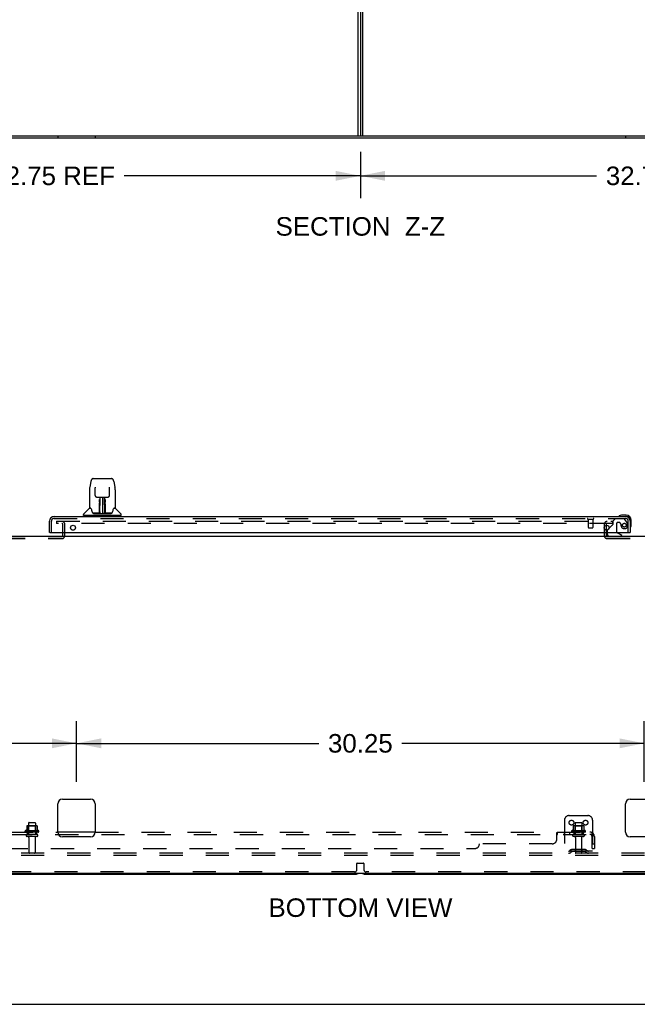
# Model space of a CAD drawing. Header units: inches. Extents: x 0 to 224, y 0 to 145.
# Tile 8 of 13: x 117 to 150, y 0 to 52. Entities that reach past the tile are written whole.
import ezdxf

# ---------------------------------------------------------------- set-up
doc = ezdxf.new("R2010")
doc.units = ezdxf.units.IN
doc.header["$LTSCALE"] = 12.302632
doc.header["$MEASUREMENT"] = 0
doc.linetypes.add('HIDDEN', pattern=[0.2, 0.1, -0.1])
doc.layers.get('0').update_dxf_attribs({"linetype": 'CONTINUOUS'})
for name, color, linetype in [('DEFAULT_2', 8, 'HIDDEN'), ('DIMENSIONS', 7, 'CONTINUOUS'), ('DOOR_2_ASSEMBLY', 7, 'CONTINUOUS'), ('SUBPANELS', 7, 'CONTINUOUS')]:
    doc.layers.add(name, color=color, linetype=linetype)
doc.styles.get("Standard").update_dxf_attribs({"font": 'arial.ttf'})
doc.dimstyles.new('DIMSTYLE_1', dxfattribs={"dimtxt": 0.986842, "dimasz": 1.315789, "dimexe": 0.09, "dimexo": 0.07, "dimgap": 0.0375, "dimtad": 0, "dimtih": 1, "dimtoh": 1, "dimzin": 4, "dimdsep": 46, "dimtxsty": 'Standard', "dimblk": '_FILLED', "dimblk1": '_FILLED', "dimblk2": '_FILLED', "dimcen": 0.09, "dimadec": 3, "dimazin": 1, "dimtfac": 1, "dimtdec": 3, "dimtofl": 0, "dimtmove": 0, "dimatfit": 3, "dimldrblk": '_FILLED', "dimfxl": 0, "dimtolj": 1, "dimtzin": 4, "dimarcsym": 0})

# ---------------------------------------------------------------- blocks, each defined once
blk = doc.blocks.new('_FILLED')
at = {"color": 0, "linetype": 'ByBlock'}
blk.add_solid([(0, 0), (-1, 0.2), (-1, -0.2)], dxfattribs=at)
blk = doc.blocks.new('*D14')
at = {"layer": 'DIMENSIONS', "color": 2, "linetype": 'Continuous'}
for p, q in [((134.903, 45.393), (134.903, 42.93)), ((167.653, 45.393), (167.653, 42.93)), ((134.903, 44.115), (147.494, 44.115)), ((167.653, 44.115), (155.063, 44.115))]:
    blk.add_line(p, q, dxfattribs=at)
at = {"layer": 'DIMENSIONS', "color": 2, "linetype": 'Continuous', "xscale": 1.3157894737, "yscale": 1.3157894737, "zscale": 1.3157894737, "rotation": 180}
blk.add_blockref('_FILLED', (134.903, 44.115), dxfattribs=at)
at = {"layer": 'DIMENSIONS', "color": 2, "linetype": 'Continuous', "xscale": 1.3157894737, "yscale": 1.3157894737, "zscale": 1.3157894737}
blk.add_blockref('_FILLED', (167.653, 44.115), dxfattribs=at)
at = {"layer": 'DIMENSIONS', "color": 2, "linetype": 'Continuous', "insert": (151.278, 44.608), "char_height": 0.9868, "width": 6.58139, "attachment_point": 2, "line_spacing_factor": 0.9}
blk.add_mtext('32.75 REF', dxfattribs=at)
blk = doc.blocks.new('*D15')
at = {"layer": 'DIMENSIONS', "color": 2, "linetype": 'Continuous'}
for p, q in [((102.153, 45.393), (102.153, 42.93)), ((134.903, 45.393), (134.903, 42.93)), ((102.153, 44.115), (114.744, 44.115)), ((134.903, 44.115), (122.313, 44.115))]:
    blk.add_line(p, q, dxfattribs=at)
at = {"layer": 'DIMENSIONS', "color": 2, "linetype": 'Continuous', "xscale": 1.3157894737, "yscale": 1.3157894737, "zscale": 1.3157894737, "rotation": 180}
blk.add_blockref('_FILLED', (102.153, 44.115), dxfattribs=at)
at = {"layer": 'DIMENSIONS', "color": 2, "linetype": 'Continuous', "xscale": 1.3157894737, "yscale": 1.3157894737, "zscale": 1.3157894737}
blk.add_blockref('_FILLED', (134.903, 44.115), dxfattribs=at)
at = {"layer": 'DIMENSIONS', "color": 2, "linetype": 'Continuous', "insert": (118.528, 44.608), "char_height": 0.9868, "width": 6.58139, "attachment_point": 2, "line_spacing_factor": 0.9}
blk.add_mtext('32.75 REF', dxfattribs=at)
blk = doc.blocks.new('*D21')
at = {"layer": 'DIMENSIONS', "color": 2, "linetype": 'Continuous'}
for p, q in [((88.153, 11.844), (88.153, 15.08)), ((119.778, 11.844), (119.778, 15.08)), ((88.153, 13.896), (101.748, 13.896)), ((119.778, 13.896), (106.184, 13.896))]:
    blk.add_line(p, q, dxfattribs=at)
at = {"layer": 'DIMENSIONS', "color": 2, "linetype": 'Continuous', "xscale": 1.3157894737, "yscale": 1.3157894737, "zscale": 1.3157894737, "rotation": 180}
blk.add_blockref('_FILLED', (88.153, 13.896), dxfattribs=at)
at = {"layer": 'DIMENSIONS', "color": 2, "linetype": 'Continuous', "xscale": 1.3157894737, "yscale": 1.3157894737, "zscale": 1.3157894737}
blk.add_blockref('_FILLED', (119.778, 13.896), dxfattribs=at)
at = {"layer": 'DIMENSIONS', "color": 2, "linetype": 'Continuous', "insert": (103.966, 14.39), "char_height": 0.9868, "width": 3.44844, "attachment_point": 2, "line_spacing_factor": 0.9}
blk.add_mtext('31.63', dxfattribs=at)
blk = doc.blocks.new('*D22')
at = {"layer": 'DIMENSIONS', "color": 2, "linetype": 'Continuous'}
for p, q in [((119.778, 11.844), (119.778, 15.08)), ((150.028, 11.844), (150.028, 15.08)), ((119.778, 13.896), (132.686, 13.896)), ((150.028, 13.896), (137.121, 13.896))]:
    blk.add_line(p, q, dxfattribs=at)
at = {"layer": 'DIMENSIONS', "color": 2, "linetype": 'Continuous', "xscale": 1.3157894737, "yscale": 1.3157894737, "zscale": 1.3157894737, "rotation": 180}
blk.add_blockref('_FILLED', (119.778, 13.896), dxfattribs=at)
at = {"layer": 'DIMENSIONS', "color": 2, "linetype": 'Continuous', "xscale": 1.3157894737, "yscale": 1.3157894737, "zscale": 1.3157894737}
blk.add_blockref('_FILLED', (150.028, 13.896), dxfattribs=at)
at = {"layer": 'DIMENSIONS', "color": 2, "linetype": 'Continuous', "insert": (134.903, 14.39), "char_height": 0.9868, "width": 3.44844, "attachment_point": 2, "line_spacing_factor": 0.9}
blk.add_mtext('30.25', dxfattribs=at)

msp = doc.modelspace()

# ---------------------------------------------------------------- hatches: boundary and pattern name
at = {"linetype": 'Continuous'}
h = msp.add_hatch(dxfattribs=at)
h.set_pattern_fill('DEFAULT__1', color=2, scale=838700.086663, angle=5, style=0, pattern_type=0)
h.set_pattern_definition([(5, (0, 0), (-73100, 835500), [])])
edge = h.paths.add_edge_path()
edge.add_line((184.591, 46.251), (85.216, 46.251))
edge.add_line((184.591, 46.126), (184.591, 46.251))
edge.add_line((184.591, 46.126), (85.216, 46.126))
edge.add_line((85.216, 46.126), (85.216, 46.251))

# ---------------------------------------------------------------- linework, layer by layer
at = {"color": 3, "linetype": 'Continuous'}
for p, q in [((134.778, 46.251), (134.778, 53.876)), ((135.028, 46.251), (135.028, 53.876))]:
    msp.add_line(p, q, dxfattribs=at)
at = {"color": 7, "linetype": 'Continuous'}
for p, q in [((134.903, 53.876), (134.903, 46.251)), ((85.153, 46.251), (184.653, 46.251)), ((184.591, 46.126), (85.216, 46.126)), ((85.216, 24.923), (184.591, 24.923)), ((118.778, 9.173), (118.778, 10.673)), ((119.028, 10.923), (120.528, 10.923)), ((120.778, 10.673), (120.778, 9.173)), ((149.028, 9.173), (149.028, 10.673)), ((149.278, 10.923), (150.778, 10.923)), ((120.528, 8.923), (119.028, 8.923)), ((150.778, 8.923), (149.278, 8.923)), ((85.278, 6.985), (184.466, 6.985)), ((102.403, 6.923), (134.653, 6.923)), ((135.153, 6.923), (167.403, 6.923)), ((0, 0), (223.684, 0))]:
    msp.add_line(p, q, dxfattribs=at)
for centre, start, end in [((119.028, 10.673), 90, 180), ((120.528, 10.673), 0, 90), ((149.278, 10.673), 90, 180), ((119.028, 9.173), 180, 270), ((120.528, 9.173), 270, 360), ((149.278, 9.173), 180, 270), ((134.653, 7.173), 270, 311.4046), ((135.153, 7.173), 228.5954, 270)]:
    msp.add_arc(centre, 0.25, start, end, dxfattribs=at)
at = {"layer": 'DEFAULT_2', "color": 8, "linetype": 'HIDDEN'}
for p, q in [((118.778, 46.251), (118.778, 46.126)), ((120.778, 46.251), (120.778, 46.126)), ((149.028, 46.251), (149.028, 46.126)), ((118.716, 25.735), (118.716, 25.61)), ((118.716, 25.735), (148.341, 25.735)), ((148.341, 25.735), (148.341, 25.61)), ((148.341, 25.61), (118.716, 25.61)), ((119.049, 24.952), (119.049, 25.56)), ((119.153, 24.952), (119.153, 25.56)), ((147.903, 25.56), (147.903, 24.952)), ((148.007, 25.56), (148.007, 24.952)), ((115.807, 24.902), (118.999, 24.902)), ((115.807, 24.798), (118.999, 24.798)), ((148.057, 24.902), (152.249, 24.902)), ((148.057, 24.798), (152.249, 24.798)), ((146.028, 10.048), (147.028, 10.048)), ((117.126, 9.498), (117.126, 9.271)), ((117.659, 9.509), (117.148, 9.509)), ((117.22, 9.489), (117.2, 9.509)), ((117.22, 9.643), (117.22, 9.048)), ((117.22, 9.193), (117.22, 9.489)), ((117.587, 9.489), (117.22, 9.489)), ((117.25, 9.673), (117.556, 9.673)), ((117.586, 9.643), (117.586, 9.048)), ((117.587, 9.489), (117.607, 9.509)), ((117.587, 9.193), (117.587, 9.489)), ((117.681, 9.498), (117.681, 9.271)), ((145.778, 9.798), (145.778, 8.048)), ((146.251, 9.498), (146.251, 9.271)), ((146.784, 9.509), (146.273, 9.509)), ((146.345, 9.489), (146.325, 9.509)), ((146.345, 9.643), (146.345, 9.048)), ((146.712, 9.489), (146.345, 9.489)), ((146.345, 9.193), (146.345, 9.489)), ((146.375, 9.673), (146.681, 9.673)), ((146.711, 9.643), (146.711, 9.048)), ((146.712, 9.489), (146.732, 9.509)), ((146.712, 9.193), (146.712, 9.489)), ((146.806, 9.498), (146.806, 9.271)), ((147.278, 9.798), (147.278, 8.048)), ((117.759, 9.243), (117.048, 9.243)), ((117.738, 9.173), (117.069, 9.173)), ((117.668, 9.048), (117.139, 9.048)), ((117.668, 8.942), (117.139, 8.942)), ((117.22, 9.193), (117.2, 9.173)), ((117.587, 9.193), (117.22, 9.193)), ((117.587, 9.193), (117.607, 9.173)), ((146.884, 9.243), (146.173, 9.243)), ((146.863, 9.173), (146.194, 9.173)), ((146.793, 9.048), (146.264, 9.048)), ((146.793, 8.942), (146.264, 8.942)), ((146.345, 9.193), (146.325, 9.173)), ((146.712, 9.193), (146.345, 9.193)), ((146.712, 9.193), (146.732, 9.173)), ((117.237, 8.879), (117.237, 8.078)), ((117.569, 8.879), (117.569, 8.078)), ((146.362, 8.879), (146.362, 8.078)), ((146.694, 8.879), (146.694, 8.078)), ((182.028, 8.048), (86.903, 8.048)), ((182.028, 7.923), (86.903, 7.923)), ((147.278, 8.152), (145.778, 8.152)), ((146.121, 8.22), (146.053, 8.171)), ((146.182, 8.136), (146.114, 8.087)), ((146.869, 8.242), (146.188, 8.242)), ((146.869, 8.138), (146.188, 8.138)), ((146.353, 8.242), (146.353, 8.138)), ((146.703, 8.242), (146.703, 8.138)), ((146.875, 8.136), (146.943, 8.087)), ((146.936, 8.22), (147.003, 8.171)), ((134.716, 7.173), (134.716, 7.504)), ((134.736, 7.524), (135.071, 7.524)), ((135.091, 7.504), (135.091, 7.173)), ((134.591, 7.048), (102.466, 7.048)), ((167.341, 7.048), (135.216, 7.048))]:
    msp.add_line(p, q, dxfattribs=at)
for centre in [(146.153, 9.673), (146.903, 9.673)]:
    msp.add_circle(centre, 0.128, dxfattribs=at)
for centre, radius, start, end in [((118.999, 25.56), 0.154, 0, 90), ((148.057, 25.56), 0.154, 90, 180), ((118.999, 25.56), 0.05, 0, 90), ((148.057, 25.56), 0.05, 90, 180), ((118.999, 24.952), 0.154, 270, 360), ((118.999, 24.952), 0.05, 270, 360), ((148.057, 24.952), 0.154, 180, 270), ((148.057, 24.952), 0.05, 180, 270), ((146.028, 9.798), 0.25, 90, 180), ((147.028, 9.798), 0.25, 0, 90), ((117.136, 9.498), 0.01, 95.1938, 180), ((117.148, 9.368), 0.141, 90, 95.2081), ((117.25, 9.643), 0.03, 90, 180), ((117.556, 9.643), 0.03, 0, 90), ((117.659, 9.368), 0.141, 84.7919, 90), ((117.671, 9.498), 0.01, 0, 84.8062), ((146.261, 9.498), 0.01, 95.1938, 180), ((146.273, 9.368), 0.141, 90, 95.2081), ((146.375, 9.643), 0.03, 90, 180), ((146.681, 9.643), 0.03, 0, 90), ((146.784, 9.368), 0.141, 84.7919, 90), ((146.796, 9.498), 0.01, 0, 84.8062), ((117.069, 9.211), 0.0384, 124.4497, 270), ((117.403, 8.643), 0.698, 113.9679, 120.6631), ((117.139, 8.995), 0.053, 90, 270), ((117.116, 9.289), 0.01, 293.9679, 360), ((117.175, 8.879), 0.0625, 0, 90), ((117.632, 8.879), 0.0625, 90, 180), ((117.668, 8.995), 0.053, 270, 90), ((117.691, 9.289), 0.01, 180, 246.0321), ((117.403, 8.643), 0.698, 59.3369, 66.0321), ((117.738, 9.211), 0.0384, 270, 55.5503), ((146.194, 9.211), 0.0384, 124.4497, 270), ((146.528, 8.643), 0.698, 113.9679, 120.6631), ((146.264, 8.995), 0.053, 90, 270), ((146.241, 9.289), 0.01, 293.9679, 360), ((146.3, 8.879), 0.0625, 0, 90), ((146.757, 8.879), 0.0625, 90, 180), ((146.793, 8.995), 0.053, 270, 90), ((146.816, 9.289), 0.01, 180, 246.0321), ((146.528, 8.643), 0.698, 59.3369, 66.0321), ((146.863, 9.211), 0.0384, 270, 55.5503), ((117.267, 8.078), 0.03, 180, 270), ((117.539, 8.078), 0.03, 270, 360), ((145.993, 8.256), 0.104, 270, 305.7539), ((145.993, 8.256), 0.208, 270, 305.7539), ((146.188, 8.128), 0.114, 90, 125.7539), ((146.188, 8.128), 0.01, 90, 125.7539), ((146.392, 8.078), 0.03, 180, 270), ((146.664, 8.078), 0.03, 270, 360), ((146.869, 8.128), 0.114, 54.2461, 90), ((146.869, 8.128), 0.01, 54.2461, 90), ((147.064, 8.256), 0.208, 234.2461, 270), ((147.064, 8.256), 0.104, 234.2461, 270), ((134.736, 7.504), 0.02, 90, 180), ((135.071, 7.504), 0.02, 0, 90), ((134.591, 7.173), 0.125, 270, 360), ((135.216, 7.173), 0.125, 180, 270)]:
    msp.add_arc(centre, radius, start, end, dxfattribs=at)
at = {"layer": 'DOOR_2_ASSEMBLY', "color": 7, "linetype": 'Continuous'}
for p, q in [((120.545, 27.842), (120.48, 27.537)), ((120.669, 27.997), (121.638, 27.997)), ((121.762, 27.842), (121.827, 27.537)), ((120.464, 27.393), (120.464, 26.43)), ((120.464, 27.393), (120.464, 27.393)), ((120.765, 27.532), (120.766, 27.528)), ((120.766, 27.528), (120.766, 27.524)), ((120.766, 27.524), (120.766, 27.518)), ((120.766, 27.518), (120.766, 27.508)), ((120.773, 27.09), (120.766, 27.508)), ((121.533, 27.09), (121.541, 27.509)), ((121.541, 27.519), (121.541, 27.524)), ((121.541, 27.509), (121.541, 27.519)), ((121.842, 27.393), (121.842, 26.43)), ((120.854, 27.012), (120.914, 27.012)), ((120.955, 27.013), (121.352, 27.013)), ((121.003, 26.843), (121.003, 26.873)), ((121.003, 26.809), (121.003, 26.843)), ((121.003, 26.772), (121.003, 26.809)), ((121.003, 26.734), (121.003, 26.772)), ((121.014, 27.013), (121.011, 26.659)), ((121.011, 26.879), (121.011, 26.848)), ((121.011, 26.848), (121.011, 26.812)), ((121.011, 26.812), (121.011, 26.774)), ((121.011, 26.774), (121.011, 26.734)), ((121.027, 26.788), (121.012, 26.788)), ((121.012, 26.77), (121.027, 26.77)), ((121.016, 26.154), (121.031, 27.013)), ((121.039, 27.013), (121.039, 27.008)), ((121.039, 27.008), (121.039, 26.96)), ((121.153, 27.013), (121.153, 26.142)), ((121.268, 26.96), (121.267, 27.013)), ((121.291, 26.154), (121.276, 27.013)), ((121.295, 26.788), (121.28, 26.788)), ((121.28, 26.77), (121.295, 26.77)), ((121.296, 26.659), (121.293, 27.013)), ((121.296, 26.793), (121.296, 26.83)), ((121.296, 26.754), (121.296, 26.793)), ((121.297, 26.659), (121.296, 26.754)), ((121.303, 26.873), (121.303, 26.843)), ((121.303, 26.843), (121.303, 26.809)), ((121.303, 26.809), (121.304, 26.772)), ((121.304, 26.772), (121.304, 26.734)), ((121.393, 27.012), (121.453, 27.012)), ((120.456, 26.405), (120.161, 26.11)), ((120.533, 26.422), (120.472, 26.422)), ((120.477, 26.414), (120.539, 26.414)), ((120.536, 26.418), (120.536, 26.418)), ((120.999, 26.166), (121.002, 26.487)), ((121.009, 26.461), (121.002, 26.461)), ((121.007, 26.166), (121.009, 26.461)), ((121.01, 26.659), (121.011, 26.734)), ((121.01, 26.207), (121.012, 26.299)), ((121.011, 26.659), (121.011, 26.638)), ((121.011, 26.638), (121.011, 26.63)), ((121.011, 26.63), (121.012, 26.63)), ((121.012, 26.63), (121.012, 26.554)), ((121.012, 26.554), (121.012, 26.554)), ((121.012, 26.542), (121.012, 26.554)), ((121.014, 26.546), (121.012, 26.546)), ((121.012, 26.544), (121.02, 26.544)), ((121.012, 26.538), (121.012, 26.542)), ((121.012, 26.536), (121.012, 26.538)), ((121.012, 26.535), (121.012, 26.536)), ((121.012, 26.536), (121.012, 26.536)), ((121.012, 26.535), (121.012, 26.535)), ((121.012, 26.299), (121.012, 26.534)), ((121.026, 26.221), (121.017, 26.221)), ((121.026, 26.221), (121.024, 26.145)), ((121.282, 26.145), (121.281, 26.221)), ((121.29, 26.221), (121.281, 26.221)), ((121.287, 26.544), (121.295, 26.544)), ((121.295, 26.546), (121.293, 26.546)), ((121.295, 26.63), (121.295, 26.554)), ((121.295, 26.554), (121.295, 26.552)), ((121.295, 26.552), (121.295, 26.54)), ((121.295, 26.54), (121.295, 26.537)), ((121.295, 26.537), (121.295, 26.536)), ((121.295, 26.299), (121.295, 26.534)), ((121.295, 26.299), (121.297, 26.207)), ((121.296, 26.638), (121.296, 26.659)), ((121.296, 26.63), (121.296, 26.638)), ((121.297, 26.639), (121.297, 26.649)), ((121.297, 26.611), (121.297, 26.639)), ((121.766, 26.411), (121.77, 26.418)), ((121.768, 26.414), (121.83, 26.414)), ((121.77, 26.418), (121.77, 26.418)), ((121.774, 26.422), (121.774, 26.422)), ((121.834, 26.422), (121.774, 26.422)), ((121.851, 26.405), (122.146, 26.11)), ((120.149, 26.028), (120.149, 26.083)), ((122.149, 26.02), (120.157, 26.02)), ((120.209, 26.02), (120.209, 25.981)), ((121.001, 26.146), (120.668, 26.146)), ((120.689, 26.138), (121.618, 26.138)), ((121.002, 26.146), (121.001, 26.146)), ((121.003, 26.142), (121.002, 26.143)), ((121.005, 26.148), (121.005, 26.146)), ((121.009, 26.178), (121.01, 26.207)), ((121.009, 26.178), (121.01, 26.154)), ((121.009, 26.168), (121.009, 26.178)), ((121.009, 26.161), (121.009, 26.168)), ((121.009, 26.159), (121.009, 26.161)), ((121.009, 26.158), (121.009, 26.159)), ((121.009, 26.157), (121.009, 26.158)), ((121.009, 26.156), (121.009, 26.157)), ((121.015, 26.143), (121.019, 26.14)), ((121.019, 26.146), (121.018, 26.146)), ((121.024, 26.145), (121.153, 26.142)), ((121.282, 26.145), (121.153, 26.142)), ((121.289, 26.146), (121.287, 26.146)), ((121.297, 26.207), (121.297, 26.18)), ((121.297, 26.18), (121.298, 26.167)), ((121.297, 26.154), (121.297, 26.178)), ((121.297, 26.154), (121.297, 26.152)), ((121.298, 26.167), (121.298, 26.165)), ((121.298, 26.165), (121.298, 26.162)), ((121.298, 26.162), (121.298, 26.16)), ((121.298, 26.16), (121.298, 26.158)), ((121.298, 26.158), (121.298, 26.157)), ((121.298, 26.157), (121.298, 26.156)), ((121.298, 26.156), (121.298, 26.155)), ((121.301, 26.146), (121.301, 26.148)), ((121.301, 26.148), (121.302, 26.147)), ((121.303, 26.141), (121.304, 26.142)), ((121.639, 26.146), (121.306, 26.146)), ((122.098, 26.02), (122.098, 25.981)), ((122.157, 26.028), (122.157, 26.083)), ((148.686, 25.995), (148.685, 25.995)), ((148.69, 25.996), (148.686, 25.995)), ((149.075, 26.041), (148.819, 26.041)), ((149.278, 25.734), (149.278, 25.778)), ((149.338, 25.521), (149.338, 25.778)), ((148.159, 25.354), (148.079, 25.273)), ((149.292, 25.386), (149.293, 25.393)), ((118.361, 25.127), (118.341, 25.127)), ((148.049, 25.127), (148.049, 25.08)), ((148.836, 24.962), (148.598, 25.1)), ((148.836, 24.923), (148.836, 24.962)), ((149.258, 25.127), (149.278, 25.127))]:
    msp.add_line(p, q, dxfattribs=at)
at = {"layer": 'DOOR_2_ASSEMBLY', "color": 3, "linetype": 'Continuous'}
for p, q in [((118.341, 25.127), (118.341, 25.734)), ((118.587, 25.981), (149.032, 25.981)), ((149.278, 25.734), (149.278, 25.127)), ((118.361, 25.127), (149.258, 25.127))]:
    msp.add_line(p, q, dxfattribs=at)
at = {"layer": 'DOOR_2_ASSEMBLY', "color": 8, "linetype": 'HIDDEN'}
for p, q in [((118.445, 25.127), (118.445, 25.734)), ((118.587, 25.877), (149.032, 25.877)), ((147.032, 25.834), (147.316, 25.834)), ((147.05, 25.834), (147.05, 25.387)), ((147.298, 25.834), (147.298, 25.387)), ((148.482, 25.856), (148.356, 25.73)), ((148.356, 25.73), (148.356, 25.551)), ((148.934, 25.856), (148.482, 25.856)), ((149.1, 25.678), (148.998, 25.822)), ((149.174, 25.127), (149.174, 25.734)), ((147.06, 25.377), (147.288, 25.377)), ((148.049, 25.202), (148.049, 25.127)), ((148.298, 25.492), (148.159, 25.354)), ((148.548, 25.566), (148.548, 25.186)), ((148.679, 25.664), (148.646, 25.664))]:
    msp.add_line(p, q, dxfattribs=at)
at = {"layer": 'DOOR_2_ASSEMBLY', "color": 7, "linetype": 'Continuous'}
for points in [[(120.669, 27.997), (120.665, 27.997), (120.652, 27.995), (120.639, 27.992), (120.627, 27.986), (120.615, 27.98), (120.605, 27.972), (120.596, 27.963), (120.588, 27.953), (120.581, 27.943), (120.574, 27.931), (120.568, 27.919), (120.563, 27.905), (120.557, 27.89), (120.552, 27.874), (120.548, 27.855), (120.545, 27.842)], [(121.762, 27.842), (121.759, 27.855), (121.754, 27.874), (121.749, 27.891), (121.744, 27.906), (121.738, 27.919), (121.732, 27.932), (121.726, 27.943), (121.719, 27.954), (121.71, 27.963), (121.701, 27.972), (121.691, 27.98), (121.679, 27.987), (121.667, 27.992), (121.654, 27.995), (121.641, 27.997), (121.638, 27.997)], [(120.48, 27.537), (120.474, 27.506), (120.468, 27.466), (120.465, 27.426), (120.464, 27.393)], [(120.765, 27.536), (120.765, 27.536), (120.765, 27.536), (120.765, 27.535), (120.765, 27.535), (120.765, 27.533), (120.765, 27.532)], [(121.541, 27.524), (121.541, 27.529), (121.541, 27.531), (121.541, 27.532), (121.541, 27.534), (121.541, 27.535), (121.541, 27.535), (121.541, 27.536)], [(121.842, 27.393), (121.842, 27.427), (121.838, 27.467), (121.833, 27.507), (121.827, 27.537)], [(120.773, 27.09), (120.774, 27.083), (120.776, 27.072), (120.779, 27.062), (120.784, 27.052), (120.79, 27.043), (120.798, 27.034), (120.807, 27.027), (120.816, 27.021), (120.827, 27.017), (120.837, 27.014), (120.848, 27.012), (120.853, 27.012)], [(120.914, 27.012), (120.923, 27.012), (120.934, 27.013), (120.946, 27.013), (120.955, 27.013)], [(121.011, 26.879), (121.011, 26.877), (121.01, 26.876), (121.009, 26.875), (121.008, 26.874), (121.006, 26.873), (121.003, 26.873)], [(121.296, 26.83), (121.295, 26.864), (121.295, 26.879)], [(121.352, 27.013), (121.361, 27.013), (121.372, 27.013), (121.384, 27.012), (121.392, 27.012)], [(121.454, 27.012), (121.46, 27.013), (121.471, 27.014), (121.482, 27.017), (121.492, 27.022), (121.501, 27.028), (121.51, 27.035), (121.517, 27.044), (121.523, 27.053), (121.528, 27.063), (121.531, 27.074), (121.533, 27.085), (121.533, 27.09)], [(120.533, 26.422), (120.532, 26.422), (120.532, 26.422), (120.533, 26.422)], [(120.533, 26.422), (120.533, 26.421), (120.534, 26.421), (120.535, 26.42), (120.535, 26.419)], [(120.535, 26.419), (120.535, 26.42), (120.534, 26.421), (120.534, 26.421), (120.534, 26.422), (120.534, 26.422)], [(120.535, 26.419), (120.536, 26.419), (120.536, 26.418)], [(120.542, 26.414), (120.54, 26.415), (120.538, 26.416), (120.537, 26.417), (120.536, 26.418), (120.535, 26.419)], [(120.536, 26.418), (120.54, 26.411), (120.554, 26.383), (120.569, 26.347), (120.584, 26.305), (120.6, 26.257), (120.615, 26.21)], [(121.002, 26.487), (121.002, 26.513), (121.002, 26.538), (121.003, 26.562), (121.003, 26.585), (121.003, 26.606), (121.003, 26.626), (121.003, 26.643)], [(121.011, 26.638), (121.011, 26.638), (121.012, 26.634), (121.012, 26.63)], [(121.012, 26.535), (121.012, 26.535), (121.012, 26.535)], [(121.295, 26.63), (121.295, 26.634), (121.296, 26.638)], [(121.295, 26.536), (121.295, 26.535), (121.295, 26.535), (121.295, 26.535)], [(121.297, 26.515), (121.297, 26.541), (121.297, 26.566), (121.297, 26.589), (121.297, 26.611)], [(121.3, 26.166), (121.297, 26.488), (121.297, 26.515)], [(121.304, 26.643), (121.304, 26.626), (121.304, 26.606), (121.304, 26.585), (121.304, 26.562), (121.304, 26.538), (121.305, 26.513), (121.305, 26.487), (121.308, 26.166)], [(121.692, 26.21), (121.706, 26.256), (121.722, 26.303), (121.737, 26.346), (121.752, 26.382), (121.766, 26.411)], [(121.771, 26.419), (121.771, 26.418), (121.77, 26.417), (121.768, 26.416), (121.767, 26.415), (121.765, 26.414)], [(121.77, 26.418), (121.771, 26.419), (121.771, 26.419)], [(121.771, 26.419), (121.772, 26.42), (121.773, 26.421), (121.773, 26.421), (121.774, 26.422)], [(121.772, 26.422), (121.773, 26.422), (121.773, 26.421), (121.772, 26.421), (121.772, 26.42), (121.771, 26.419)], [(120.615, 26.21), (120.618, 26.201), (120.622, 26.188), (120.627, 26.178), (120.632, 26.169), (120.638, 26.162)], [(120.638, 26.162), (120.643, 26.156), (120.65, 26.151), (120.657, 26.148), (120.665, 26.146), (120.667, 26.146)], [(121.002, 26.143), (121.001, 26.143), (121.001, 26.143), (121, 26.143), (121, 26.142), (120.999, 26.142), (120.998, 26.141)], [(120.999, 26.146), (121.001, 26.146), (121.002, 26.147), (121.004, 26.148), (121.005, 26.15), (121.006, 26.152), (121.007, 26.154)], [(121.008, 26.154), (121.008, 26.152), (121.007, 26.15), (121.006, 26.149), (121.005, 26.147), (121.003, 26.146), (121.002, 26.146)], [(121.002, 26.146), (121.003, 26.147), (121.004, 26.147), (121.005, 26.148)], [(121.005, 26.148), (121.006, 26.149), (121.007, 26.15), (121.008, 26.151), (121.008, 26.152), (121.008, 26.152), (121.008, 26.153), (121.008, 26.153), (121.008, 26.153), (121.008, 26.153), (121.009, 26.154), (121.009, 26.154), (121.009, 26.154), (121.009, 26.154), (121.009, 26.155), (121.009, 26.155), (121.009, 26.155), (121.009, 26.156)], [(121.006, 26.147), (121.007, 26.149), (121.009, 26.15)], [(121.008, 26.15), (121.009, 26.15), (121.009, 26.148), (121.011, 26.147), (121.012, 26.145), (121.014, 26.144), (121.015, 26.143)], [(121.009, 26.15), (121.009, 26.152), (121.01, 26.154)], [(121.015, 26.147), (121.014, 26.147), (121.013, 26.148), (121.012, 26.148), (121.011, 26.149), (121.011, 26.15), (121.01, 26.15), (121.009, 26.151), (121.009, 26.152)], [(121.018, 26.146), (121.018, 26.146), (121.017, 26.146), (121.016, 26.146), (121.015, 26.147)], [(121.019, 26.14), (121.02, 26.139), (121.02, 26.138)], [(121.286, 26.138), (121.287, 26.139), (121.288, 26.14), (121.292, 26.143)], [(121.291, 26.146), (121.29, 26.146), (121.289, 26.146)], [(121.298, 26.152), (121.297, 26.151), (121.297, 26.15), (121.296, 26.149), (121.295, 26.148), (121.294, 26.147), (121.292, 26.147), (121.291, 26.146)], [(121.292, 26.143), (121.293, 26.144), (121.294, 26.145), (121.295, 26.146), (121.296, 26.147), (121.297, 26.148), (121.298, 26.149), (121.298, 26.15), (121.298, 26.15)], [(121.297, 26.152), (121.298, 26.15), (121.299, 26.149), (121.301, 26.147), (121.301, 26.147)], [(121.298, 26.155), (121.298, 26.155), (121.298, 26.155), (121.298, 26.155), (121.298, 26.154), (121.298, 26.154), (121.298, 26.154), (121.298, 26.153), (121.298, 26.153), (121.298, 26.153), (121.298, 26.152), (121.299, 26.152), (121.299, 26.151), (121.299, 26.15), (121.3, 26.149), (121.301, 26.148)], [(121.3, 26.154), (121.301, 26.152), (121.301, 26.15), (121.303, 26.149), (121.304, 26.147), (121.306, 26.146), (121.308, 26.146)], [(121.302, 26.147), (121.303, 26.147), (121.304, 26.146)], [(121.303, 26.141), (121.303, 26.14), (121.303, 26.14), (121.303, 26.14), (121.304, 26.14), (121.304, 26.14), (121.305, 26.14), (121.305, 26.14), (121.306, 26.14), (121.306, 26.14), (121.307, 26.14), (121.308, 26.141), (121.309, 26.141)], [(121.304, 26.146), (121.306, 26.146), (121.306, 26.146)], [(121.639, 26.146), (121.641, 26.146), (121.649, 26.148), (121.656, 26.151), (121.663, 26.156), (121.669, 26.162)], [(121.669, 26.162), (121.674, 26.169), (121.679, 26.178), (121.684, 26.188), (121.689, 26.201), (121.692, 26.21)], [(148.685, 25.995), (148.684, 25.994), (148.683, 25.994)]]:
    msp.add_lwpolyline(points, dxfattribs=at)
at = {"layer": 'DOOR_2_ASSEMBLY', "color": 3, "linetype": 'Continuous'}
for centre in [(119.591, 25.377), (148.028, 25.377)]:
    msp.add_circle(centre, 0.133, dxfattribs=at)
at = {"layer": 'DOOR_2_ASSEMBLY', "color": 8, "linetype": 'HIDDEN'}
msp.add_circle((148.974, 25.514), 0.101, dxfattribs=at)
at = {"layer": 'DOOR_2_ASSEMBLY', "color": 7, "linetype": 'Continuous'}
for centre, radius, start, end in [((120.477, 26.384), 0.0295, 90, 135), ((120.472, 26.43), 0.00787, 180, 270), ((121.014, 26.537), 0.00886, 359, 89), ((121.293, 26.537), 0.00886, 91, 181), ((121.83, 26.384), 0.0295, 45, 90), ((121.834, 26.43), 0.00787, 270, 360), ((120.189, 26.083), 0.0394, 135, 180), ((120.157, 26.028), 0.00787, 180, 270), ((121.013, 26.146), 0.00787, 182, 258.8695), ((121.025, 26.153), 0.00886, 179, 269), ((121.025, 26.153), 0.00886, 179.0026, 257.5816), ((121.282, 26.153), 0.00886, 271, 1), ((121.293, 26.146), 0.00787, 281.1329, 358), ((122.118, 26.083), 0.0394, 0, 45), ((122.149, 26.028), 0.00787, 270, 360), ((148.698, 25.993), 0.015, 120.8899, 173.6204), ((148.698, 25.996), 0.015, 186.3796, 270), ((148.819, 25.791), 0.25, 90, 120.8899), ((149.075, 25.778), 0.263, 0, 90), ((149.075, 25.778), 0.203, 0, 90), ((148.149, 25.202), 0.1, 135, 152.9732), ((149.293, 25.401), 0.015, 180, 263.6204), ((149.29, 25.401), 0.015, 276.3796, 329.1101), ((149.088, 25.521), 0.25, 329.1101, 360), ((148.206, 25.08), 0.157, 180, 270), ((148.648, 25.186), 0.1, 216.5468, 239.908)]:
    msp.add_arc(centre, radius, start, end, dxfattribs=at)
at = {"layer": 'DOOR_2_ASSEMBLY', "color": 3, "linetype": 'Continuous'}
for centre, start, end in [((118.587, 25.734), 90, 180), ((149.032, 25.734), 0, 90)]:
    msp.add_arc(centre, 0.246, start, end, dxfattribs=at)
at = {"layer": 'DOOR_2_ASSEMBLY', "color": 8, "linetype": 'HIDDEN'}
for centre, radius, start, end in [((118.587, 25.734), 0.142, 90, 180), ((147.032, 25.855), 0.0215, 90, 270), ((147.316, 25.855), 0.0215, 270, 90), ((148.934, 25.777), 0.079, 35.1, 90), ((149.032, 25.734), 0.142, 0, 90), ((147.06, 25.387), 0.01, 180, 270), ((147.288, 25.387), 0.01, 270, 360), ((148.149, 25.202), 0.1, 152.9732, 180), ((148.369, 25.422), 0.1, 111.6096, 135), ((148.317, 25.551), 0.039, 291.6096, 360), ((148.646, 25.566), 0.098, 90, 180), ((148.648, 25.186), 0.1, 180, 216.5468), ((148.679, 25.566), 0.098, 0, 90), ((149.17, 25.577), 0.393, 181.6599, 197.9298), ((148.974, 25.514), 0.187, 197.8482, 16.8439), ((148.784, 25.456), 0.386, 16.8439, 35.1)]:
    msp.add_arc(centre, radius, start, end, dxfattribs=at)
at = {"layer": 'SUBPANELS', "color": 8, "linetype": 'HIDDEN'}
for p, q in [((89.12, 9.048), (147.247, 9.048)), ((89.153, 9.173), (118.778, 9.173)), ((117.153, 9.173), (117.153, 9.048)), ((117.653, 9.173), (117.653, 9.048)), ((120.778, 9.173), (147.247, 9.173)), ((145.372, 8.798), (145.372, 9.119)), ((145.407, 9.048), (145.407, 9.173)), ((145.769, 9.173), (145.769, 9.048)), ((146.05, 9.173), (146.05, 9.048)), ((146.278, 9.173), (146.278, 9.048)), ((146.778, 9.173), (146.778, 9.048)), ((147.286, 9.119), (147.206, 9.022)), ((147.224, 9.044), (147.224, 9.044)), ((147.227, 9.047), (147.227, 9.048)), ((147.247, 9.048), (147.247, 9.173)), ((147.247, 8.298), (147.247, 8.936)), ((147.372, 8.936), (147.372, 8.298)), ((145.122, 8.548), (141.247, 8.548)), ((147.247, 8.548), (147.372, 8.548)), ((93.81, 8.298), (140.997, 8.298)), ((147.247, 8.298), (147.372, 8.298))]:
    msp.add_line(p, q, dxfattribs=at)
at = {"layer": 'SUBPANELS', "color": 3, "linetype": 'Continuous'}
msp.add_line((120.778, 9.173), (118.778, 9.173), dxfattribs=at)
at = {"layer": 'SUBPANELS', "color": 8, "linetype": 'HIDDEN'}
for points in [[(145.372, 9.119), (145.374, 9.121), (145.375, 9.123), (145.377, 9.126), (145.378, 9.129), (145.38, 9.132), (145.382, 9.136), (145.383, 9.14)], [(145.372, 9.022), (145.374, 9.022), (145.376, 9.022), (145.377, 9.022), (145.379, 9.022), (145.38, 9.023), (145.382, 9.023), (145.384, 9.024), (145.385, 9.025)], [(145.374, 9.022), (145.376, 9.022), (145.377, 9.022)], [(145.379, 9.022), (145.38, 9.023), (145.382, 9.023), (145.384, 9.024), (145.385, 9.025), (145.386, 9.027), (145.388, 9.028)], [(145.383, 9.14), (145.386, 9.147), (145.388, 9.15), (145.389, 9.154)], [(145.388, 9.028), (145.389, 9.03), (145.391, 9.032), (145.392, 9.033), (145.395, 9.037)], [(145.389, 9.154), (145.391, 9.157), (145.392, 9.16), (145.394, 9.162), (145.396, 9.165), (145.398, 9.168)], [(145.395, 9.037), (145.396, 9.039), (145.397, 9.041), (145.399, 9.043)], [(145.398, 9.168), (145.399, 9.169), (145.401, 9.171), (145.403, 9.172)], [(145.399, 9.169), (145.401, 9.171), (145.403, 9.172), (145.405, 9.172), (145.406, 9.173), (145.407, 9.173)], [(145.399, 9.043), (145.4, 9.044), (145.402, 9.046), (145.403, 9.047)], [(145.402, 9.046), (145.403, 9.047), (145.405, 9.047), (145.406, 9.048), (145.407, 9.048)], [(145.405, 9.172), (145.406, 9.173), (145.407, 9.173)], [(145.405, 9.047), (145.406, 9.048), (145.407, 9.048)], [(147.206, 9.022), (147.207, 9.022), (147.208, 9.022), (147.209, 9.022), (147.21, 9.022), (147.211, 9.023), (147.212, 9.023), (147.213, 9.024), (147.215, 9.025), (147.216, 9.027), (147.218, 9.028), (147.22, 9.03), (147.224, 9.033)], [(147.247, 9.108), (147.247, 9.108), (147.247, 9.108), (147.247, 9.107), (147.247, 9.107), (147.247, 9.107), (147.247, 9.106), (147.247, 9.106), (147.247, 9.105), (147.247, 9.104), (147.247, 9.104), (147.247, 9.103), (147.246, 9.102), (147.246, 9.102), (147.246, 9.101), (147.246, 9.1), (147.246, 9.1), (147.246, 9.099), (147.246, 9.098), (147.245, 9.097), (147.245, 9.097), (147.245, 9.096), (147.245, 9.095), (147.245, 9.094), (147.245, 9.094), (147.244, 9.093), (147.244, 9.092), (147.244, 9.091), (147.244, 9.09), (147.243, 9.09), (147.243, 9.089), (147.243, 9.088), (147.243, 9.087), (147.242, 9.086), (147.242, 9.085), (147.242, 9.084), (147.242, 9.084), (147.241, 9.083), (147.241, 9.082), (147.241, 9.081), (147.241, 9.08), (147.24, 9.079), (147.24, 9.078), (147.24, 9.077), (147.239, 9.076), (147.239, 9.075), (147.238, 9.074), (147.238, 9.073), (147.238, 9.072), (147.237, 9.071), (147.237, 9.07), (147.237, 9.069), (147.236, 9.068), (147.236, 9.067), (147.235, 9.066), (147.235, 9.065), (147.234, 9.064), (147.234, 9.063), (147.234, 9.062), (147.233, 9.061), (147.233, 9.06), (147.232, 9.059), (147.232, 9.058), (147.232, 9.058), (147.231, 9.057), (147.231, 9.056), (147.23, 9.055), (147.23, 9.054), (147.23, 9.054), (147.229, 9.053), (147.229, 9.052), (147.229, 9.051), (147.228, 9.051), (147.228, 9.05), (147.227, 9.049), (147.227, 9.049), (147.227, 9.048), (147.226, 9.047), (147.226, 9.047), (147.226, 9.046), (147.225, 9.046), (147.225, 9.045), (147.225, 9.045), (147.224, 9.044), (147.224, 9.044), (147.224, 9.044)], [(147.224, 9.033), (147.226, 9.035), (147.228, 9.037), (147.23, 9.039), (147.232, 9.041), (147.235, 9.043), (147.237, 9.044), (147.239, 9.046), (147.242, 9.047), (147.244, 9.047), (147.245, 9.048), (147.247, 9.048)], [(147.224, 9.044), (147.224, 9.044), (147.224, 9.044), (147.225, 9.044), (147.225, 9.045), (147.225, 9.045), (147.225, 9.045), (147.226, 9.046), (147.226, 9.046), (147.226, 9.047), (147.227, 9.047)], [(147.267, 9.15), (147.266, 9.154), (147.264, 9.157), (147.263, 9.16), (147.261, 9.162), (147.259, 9.165), (147.258, 9.168), (147.256, 9.169), (147.254, 9.171), (147.252, 9.172), (147.25, 9.172), (147.249, 9.173), (147.247, 9.173)], [(147.247, 9.105), (147.247, 9.105), (147.247, 9.106), (147.247, 9.106), (147.247, 9.107), (147.247, 9.107), (147.247, 9.107), (147.247, 9.108)], [(147.286, 9.119), (147.283, 9.121), (147.281, 9.123), (147.279, 9.126), (147.277, 9.129), (147.276, 9.132), (147.274, 9.136), (147.272, 9.14), (147.27, 9.143), (147.267, 9.15)]]:
    msp.add_lwpolyline(points, dxfattribs=at)
for centre, radius, start, end in [((147.135, 8.936), 0.237, 0, 90), ((147.135, 8.936), 0.112, 0, 90), ((140.997, 8.548), 0.25, 270, 360), ((145.122, 8.798), 0.25, 270, 360)]:
    msp.add_arc(centre, radius, start, end, dxfattribs=at)

# ---------------------------------------------------------------- texts
at = {"layer": 'DIMENSIONS', "color": 2, "linetype": 'Continuous', "char_height": 0.98684, "attachment_point": 2, "line_spacing_factor": 0.9}
for s, insert, width in [('SECTION  Z-Z', (134.901, 41.916), 9.01732), ('BOTTOM VIEW', (134.907, 5.64), 9.78038)]:
    msp.add_mtext(s, dxfattribs=dict(at, insert=insert, width=width))

# ---------------------------------------------------------------- dimensions: what is measured, and where the dimension line sits
at = {"layer": 'DIMENSIONS', "color": 2, "linetype": 'Continuous'}
for base, p1, p2, picture, middle in [((134.903, 44.115), (102.153, 45.463), (134.903, 45.463), '*D15', (118.528, 44.115)), ((167.653, 44.115), (134.903, 45.463), (167.653, 45.463), '*D14', (151.278, 44.115))]:
    dim = msp.add_linear_dim(base=base, p1=p1, p2=p2, text='<> REF', dimstyle='DIMSTYLE_1', dxfattribs=at)
    dim.commit()
    dim.dimension.update_dxf_attribs({"geometry": picture, "text_midpoint": middle, "dimtype": 160})
for base, p1, p2, picture, middle in [((119.778384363, 13.896093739), (88.153384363, 11.773895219), (119.778384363, 11.773895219), '*D21', (103.96379009, 13.89059127)), ((150.028, 13.896), (119.778, 11.774), (150.028, 11.774), '*D22', (134.905, 13.891))]:
    dim = msp.add_linear_dim(base=base, p1=p1, p2=p2, dimstyle='DIMSTYLE_1', dxfattribs=at)
    dim.commit()
    dim.dimension.update_dxf_attribs({"geometry": picture, "text_midpoint": middle, "dimtype": 160})

doc.saveas('drawing.dxf')
